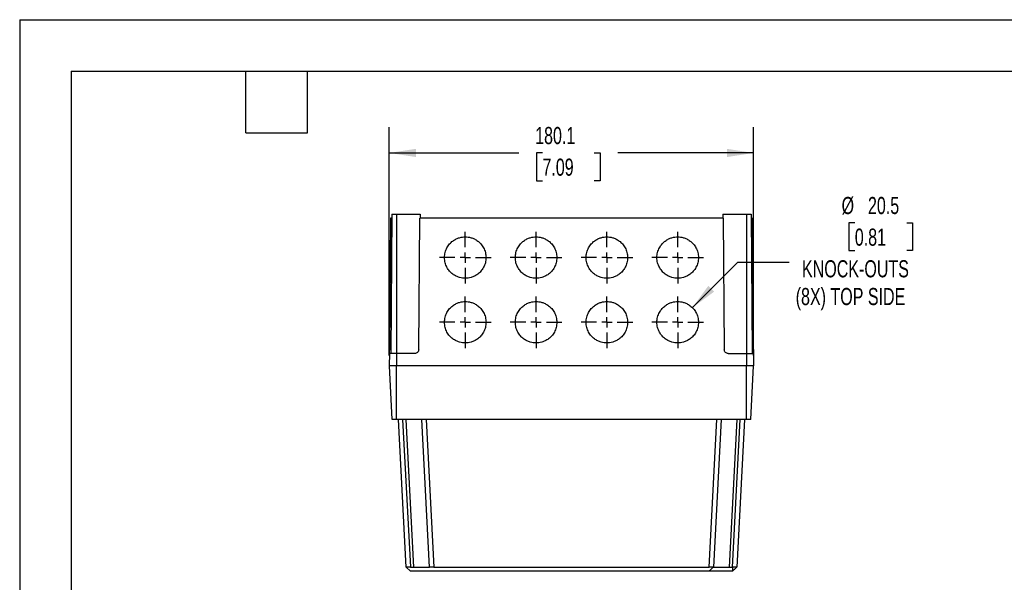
# Model space of a CAD drawing. Header units: millimetres. Extents: x 0 to 1118, y 0 to 864.
# Tile 3 of 11: x 0 to 487, y 585 to 864. Entities that reach past the tile are written whole.
import ezdxf

# ---------------------------------------------------------------- set-up
doc = ezdxf.new("R2010")
doc.units = ezdxf.units.MM
doc.header["$LTSCALE"] = 4
doc.linetypes.add('CENTERX2', pattern=[20.32, 12.7, -2.54, 2.54, -2.54])
doc.layers.add('CENTER', color=40, linetype='CENTERX2')
doc.layers.add('DIMENSIONS', color=140, linetype='Continuous', lineweight=25)
doc.layers.add('TEXT', color=140, linetype='Continuous', lineweight=25)
doc.styles.add('SLDTEXTSTYLE0', font='TXT', dxfattribs={"width": 0.7})
doc.dimstyles.new('SLDDIMSTYLE0', dxfattribs={"dimtxt": 8.632031, "dimasz": 13.208, "dimexe": 0, "dimexo": 0.0625, "dimgap": 2.158008, "dimtad": 0, "dimtih": 1, "dimtoh": 1, "dimdec": 1, "dimrnd": 1e-09, "dimzin": 12, "dimdsep": 46, "dimtxsty": 'SLDTEXTSTYLE0', "dimsah": 1, "dimcen": 0.09, "dimadec": 0, "dimazin": 3, "dimtfac": 1, "dimtdec": 1, "dimtofl": 0, "dimtmove": 0, "dimatfit": 3, "dimfxl": 0, "dimfrac": 2, "dimtolj": 1, "dimtzin": 12, "dimarcsym": 0})
doc.dimstyles.new('SLDDIMSTYLE2', dxfattribs={"dimtxt": 8.632031, "dimasz": 13.208, "dimexe": 0, "dimexo": 0.0625, "dimgap": 2.158008, "dimtad": 0, "dimtih": 1, "dimtoh": 1, "dimdec": 1, "dimrnd": 1e-09, "dimzin": 12, "dimdsep": 46, "dimtxsty": 'SLDTEXTSTYLE0', "dimsah": 1, "dimcen": 0, "dimadec": 0, "dimazin": 3, "dimtfac": 1, "dimtdec": 1, "dimtofl": 0, "dimtmove": 0, "dimatfit": 3, "dimfxl": 0, "dimfrac": 2, "dimtolj": 1, "dimtzin": 12, "dimarcsym": 0})

# ---------------------------------------------------------------- blocks, each defined once
blk = doc.blocks.new('_D_9')
at = {"layer": 'DIMENSIONS'}
for p, q in [((182.7, 697.52), (182.7, 810.4)), ((362.8, 697.52), (362.8, 810.4)), ((182.7, 797.7), (246.7, 797.7)), ((258.39, 797.7), (255.5, 797.7)), ((255.5, 797.7), (255.5, 783.98)), ((284.04, 797.7), (286.94, 797.7)), ((286.94, 797.7), (286.94, 783.98)), ((362.8, 797.7), (295.74, 797.7)), ((255.5, 783.98), (258.39, 783.98)), ((286.94, 783.98), (284.04, 783.98))]:
    blk.add_line(p, q, dxfattribs=at)
for points in [[(182.7, 797.7), (195.91, 795.66), (195.91, 799.73)], [(362.8, 797.7), (349.59, 799.73), (349.59, 795.66)]]:
    blk.add_solid(points, dxfattribs=at)
at = {"layer": 'DIMENSIONS', "char_height": 8.467, "attachment_point": 1, "style": 'SLDTEXTSTYLE0'}
for s, insert in [('180.1', (254.8, 810.54)), ('7.09', (258.39, 794.89))]:
    blk.add_mtext(s, dxfattribs=dict(at, insert=insert))
blk = doc.blocks.new('_D_10')
at = {"layer": 'DIMENSIONS'}
for p, q in [((412.79, 763.09), (409.89, 763.09)), ((409.89, 763.09), (409.89, 749.37)), ((438.44, 763.09), (441.34, 763.09)), ((441.34, 763.09), (441.34, 749.37)), ((409.89, 749.37), (412.79, 749.37)), ((441.34, 749.37), (438.44, 749.37)), ((332.5, 721.19), (355, 743.69)), ((355, 743.69), (380.35, 743.69))]:
    blk.add_line(p, q, dxfattribs=at)
blk.add_solid([(332.5, 721.19), (343.28, 729.09), (340.4, 731.97)], dxfattribs=at)
at = {"layer": 'DIMENSIONS', "attachment_point": 1, "style": 'SLDTEXTSTYLE0'}
for s, insert, char_height in [('%%c', (406.27, 775.93), 8.467), ('20.5', (419.3, 775.93), 8.467), ('0.81', (412.79, 760.28), 8.467), ('KNOCK-OUTS', (386.7, 744.63), 8.467), ('(8X) TOP SIDE', (383.58, 730.91), 8.4667)]:
    blk.add_mtext(s, dxfattribs=dict(at, insert=insert, char_height=char_height))
blk = doc.blocks.new('SW_CENTERMARKSYMBOL_13')
at = {"layer": 'CENTER', "color": 0}
for p, q in [((0, 5.08), (0, 12.79)), ((-5.08, 0), (-12.79, 0)), ((0, 0), (-2.54, 0)), ((0, 0), (0, 2.54)), ((0, 0), (0, -2.54)), ((0, 0), (2.54, 0)), ((5.08, 0), (12.79, 0)), ((0, -5.08), (0, -12.79))]:
    blk.add_line(p, q, dxfattribs=at)
blk = doc.blocks.new('SW_CENTERMARKSYMBOL_14')
at = {"layer": 'CENTER', "color": 0}
for p, q in [((0, 5.08), (0, 12.79)), ((-5.08, 0), (-12.79, 0)), ((0, 0), (-2.54, 0)), ((0, 0), (0, 2.54)), ((0, 0), (0, -2.54)), ((0, 0), (2.54, 0)), ((5.08, 0), (12.79, 0)), ((0, -5.08), (0, -12.79))]:
    blk.add_line(p, q, dxfattribs=at)
blk = doc.blocks.new('SW_CENTERMARKSYMBOL_15')
at = {"layer": 'CENTER', "color": 0}
for p, q in [((0, 5.08), (0, 12.79)), ((-5.08, 0), (-12.79, 0)), ((0, 0), (-2.54, 0)), ((0, 0), (0, 2.54)), ((0, 0), (0, -2.54)), ((0, 0), (2.54, 0)), ((5.08, 0), (12.79, 0)), ((0, -5.08), (0, -12.79))]:
    blk.add_line(p, q, dxfattribs=at)
blk = doc.blocks.new('SW_CENTERMARKSYMBOL_16')
at = {"layer": 'CENTER', "color": 0}
for p, q in [((0, 5.08), (0, 12.79)), ((-5.08, 0), (-12.79, 0)), ((0, 0), (-2.54, 0)), ((0, 0), (0, 2.54)), ((0, 0), (0, -2.54)), ((0, 0), (2.54, 0)), ((5.08, 0), (12.79, 0)), ((0, -5.08), (0, -12.79))]:
    blk.add_line(p, q, dxfattribs=at)
blk = doc.blocks.new('SW_CENTERMARKSYMBOL_17')
at = {"layer": 'CENTER', "color": 0}
for p, q in [((0, 5.08), (0, 12.79)), ((-5.08, 0), (-12.79, 0)), ((0, 0), (-2.54, 0)), ((0, 0), (0, 2.54)), ((0, 0), (0, -2.54)), ((0, 0), (2.54, 0)), ((5.08, 0), (12.79, 0)), ((0, -5.08), (0, -12.79))]:
    blk.add_line(p, q, dxfattribs=at)
blk = doc.blocks.new('SW_CENTERMARKSYMBOL_18')
at = {"layer": 'CENTER', "color": 0}
for p, q in [((0, 5.08), (0, 12.79)), ((-5.08, 0), (-12.79, 0)), ((0, 0), (-2.54, 0)), ((0, 0), (0, 2.54)), ((0, 0), (0, -2.54)), ((0, 0), (2.54, 0)), ((5.08, 0), (12.79, 0)), ((0, -5.08), (0, -12.79))]:
    blk.add_line(p, q, dxfattribs=at)
blk = doc.blocks.new('SW_CENTERMARKSYMBOL_19')
at = {"layer": 'CENTER', "color": 0}
for p, q in [((0, 5.08), (0, 12.79)), ((-5.08, 0), (-12.79, 0)), ((0, 0), (-2.54, 0)), ((0, 0), (0, 2.54)), ((0, 0), (0, -2.54)), ((0, 0), (2.54, 0)), ((5.08, 0), (12.79, 0)), ((0, -5.08), (0, -12.79))]:
    blk.add_line(p, q, dxfattribs=at)
blk = doc.blocks.new('SW_CENTERMARKSYMBOL_20')
at = {"layer": 'CENTER', "color": 0}
for p, q in [((0, 5.08), (0, 12.79)), ((-5.08, 0), (-12.79, 0)), ((0, 0), (-2.54, 0)), ((0, 0), (0, 2.54)), ((0, 0), (0, -2.54)), ((0, 0), (2.54, 0)), ((5.08, 0), (12.79, 0)), ((0, -5.08), (0, -12.79))]:
    blk.add_line(p, q, dxfattribs=at)

msp = doc.modelspace()

# ---------------------------------------------------------------- linework, layer by layer
at = {"color": 7, "linetype": 'Continuous'}
for q in [(0.01, 0.01), (1117.61, 863.61)]:
    msp.add_line((0.01, 863.61), q, dxfattribs=at)
for p, q in [((183.34, 765.44), (182.77, 700.42)), ((183.99, 765.44), (183.34, 765.44)), ((184, 767.44), (183.4, 698.44)), ((184, 767.44), (186.2, 767.44)), ((186.2, 767.44), (186.2, 698.44)), ((186.2, 767.44), (197.97, 767.44)), ((197.22, 700.42), (197.79, 765.44)), ((347.72, 765.44), (197.79, 765.44)), ((197.97, 767.44), (197.99, 765.44)), ((347.53, 767.44), (347.52, 765.44)), ((347.53, 767.44), (359.3, 767.44)), ((347.72, 765.44), (348.28, 700.42)), ((359.3, 767.44), (359.3, 698.44)), ((359.3, 767.44), (361.5, 767.44)), ((361.5, 767.44), (362.1, 698.44)), ((361.52, 765.44), (362.16, 765.44)), ((362.73, 700.42), (362.16, 765.44)), ((182.75, 698.44), (182.7, 692.44)), ((186.2, 698.44), (182.75, 698.44)), ((182.77, 700.42), (183.42, 700.42)), ((186.2, 698.44), (186.2, 692.44)), ((195.22, 698.44), (186.2, 698.44)), ((350.28, 698.44), (359.3, 698.44)), ((359.3, 698.44), (359.3, 692.44)), ((359.3, 698.44), (362.75, 698.44)), ((362.08, 700.42), (362.73, 700.42)), ((362.75, 698.44), (362.8, 692.44)), ((186.2, 692.44), (182.7, 692.44)), ((184.15, 665.84), (182.75, 692.44)), ((186.25, 692.44), (182.75, 692.44)), ((359.3, 692.44), (186.2, 692.44)), ((186.25, 665.84), (186.25, 692.44)), ((359.25, 692.44), (186.25, 692.44)), ((359.25, 665.84), (359.25, 692.44)), ((362.75, 692.44), (359.25, 692.44)), ((362.8, 692.44), (359.3, 692.44)), ((361.36, 665.84), (362.75, 692.44)), ((186.25, 665.84), (184.15, 665.84)), ((359.25, 665.84), (186.25, 665.84)), ((191.03, 592.84), (187.2, 665.84)), ((189.3, 665.84), (193.12, 592.84)), ((194.84, 592.84), (191.01, 665.84)), ((202.63, 592.84), (198.8, 665.84)), ((200.9, 665.84), (204.72, 592.84)), ((340.78, 592.84), (344.6, 665.84)), ((346.7, 665.84), (342.88, 592.84)), ((354.49, 665.84), (350.66, 592.84)), ((352.38, 592.84), (356.2, 665.84)), ((358.3, 665.84), (354.48, 592.84)), ((361.36, 665.84), (359.25, 665.84)), ((191.03, 592.84), (193.13, 590.84)), ((193.12, 592.84), (194.84, 592.84)), ((202.73, 590.84), (193.23, 590.84)), ((204.72, 592.84), (340.78, 592.84)), ((350.66, 592.84), (352.38, 592.84))]:
    msp.add_line(p, q)
at = {"flags": 128}
msp.add_lwpolyline([(352.39, 592.84), (352.3, 591.53), (352.26, 590.84)], dxfattribs=at)
for points, knots in [([(220.25, 756.19), (219.82, 756.19), (219.37, 756.17), (218.41, 756.04), (217.91, 755.93), (216.86, 755.63), (216.31, 755.42), (215.21, 754.89), (214.65, 754.55), (213.55, 753.73), (213.02, 753.25), (212.04, 752.12), (211.59, 751.47), (210.83, 750.06), (210.52, 749.28), (210.11, 747.65), (210, 746.8), (210, 745.09), (210.11, 744.23), (210.52, 742.6), (210.83, 741.83), (211.59, 740.41), (212.04, 739.77), (213.02, 738.64), (213.55, 738.15), (214.65, 737.33), (215.21, 737), (216.31, 736.46), (216.86, 736.25), (217.91, 735.95), (218.41, 735.85), (219.37, 735.72), (219.82, 735.69), (220.68, 735.69), (221.13, 735.72), (222.09, 735.85), (222.6, 735.95), (223.65, 736.25), (224.19, 736.46), (225.29, 737), (225.85, 737.33), (226.95, 738.15), (227.48, 738.64), (228.47, 739.77), (228.92, 740.41), (229.67, 741.83), (229.98, 742.6), (230.39, 744.23), (230.5, 745.09), (230.5, 746.8), (230.39, 747.65), (229.98, 749.28), (229.67, 750.06), (228.92, 751.47), (228.47, 752.12), (227.48, 753.25), (226.95, 753.73), (225.85, 754.55), (225.29, 754.89), (224.19, 755.42), (223.65, 755.63), (222.6, 755.93), (222.09, 756.04), (221.13, 756.17), (220.68, 756.19), (220.25, 756.19)], [0, 0, 0, 0, 0.03125, 0.03125, 0.0625, 0.0625, 0.09375, 0.09375, 0.125, 0.125, 0.15625, 0.15625, 0.1875, 0.1875, 0.21875, 0.21875, 0.25, 0.25, 0.28125, 0.28125, 0.3125, 0.3125, 0.34375, 0.34375, 0.375, 0.375, 0.40625, 0.40625, 0.4375, 0.4375, 0.46875, 0.46875, 0.5, 0.5, 0.53125, 0.53125, 0.5625, 0.5625, 0.59375, 0.59375, 0.625, 0.625, 0.65625, 0.65625, 0.6875, 0.6875, 0.71875, 0.71875, 0.75, 0.75, 0.78125, 0.78125, 0.8125, 0.8125, 0.84375, 0.84375, 0.875, 0.875, 0.90625, 0.90625, 0.9375, 0.9375, 0.96875, 0.96875, 1, 1, 1, 1]), ([(255.25, 756.19), (254.82, 756.19), (254.37, 756.17), (253.41, 756.04), (252.91, 755.93), (251.86, 755.63), (251.31, 755.42), (250.21, 754.89), (249.65, 754.55), (248.55, 753.73), (248.02, 753.25), (247.04, 752.12), (246.59, 751.47), (245.83, 750.06), (245.52, 749.28), (245.11, 747.65), (245, 746.8), (245, 745.09), (245.11, 744.23), (245.52, 742.6), (245.83, 741.83), (246.59, 740.41), (247.04, 739.77), (248.02, 738.64), (248.55, 738.15), (249.65, 737.33), (250.21, 737), (251.31, 736.46), (251.86, 736.25), (252.91, 735.95), (253.41, 735.85), (254.37, 735.72), (254.82, 735.69), (255.68, 735.69), (256.13, 735.72), (257.09, 735.85), (257.6, 735.95), (258.65, 736.25), (259.19, 736.46), (260.29, 737), (260.85, 737.33), (261.95, 738.15), (262.48, 738.64), (263.47, 739.77), (263.92, 740.41), (264.67, 741.83), (264.98, 742.6), (265.39, 744.23), (265.5, 745.09), (265.5, 746.8), (265.39, 747.65), (264.98, 749.28), (264.67, 750.06), (263.92, 751.47), (263.47, 752.12), (262.48, 753.25), (261.95, 753.73), (260.85, 754.55), (260.29, 754.89), (259.19, 755.42), (258.65, 755.63), (257.6, 755.93), (257.09, 756.04), (256.13, 756.17), (255.68, 756.19), (255.25, 756.19)], [0, 0, 0, 0, 0.03125, 0.03125, 0.0625, 0.0625, 0.09375, 0.09375, 0.125, 0.125, 0.15625, 0.15625, 0.1875, 0.1875, 0.21875, 0.21875, 0.25, 0.25, 0.28125, 0.28125, 0.3125, 0.3125, 0.34375, 0.34375, 0.375, 0.375, 0.40625, 0.40625, 0.4375, 0.4375, 0.46875, 0.46875, 0.5, 0.5, 0.53125, 0.53125, 0.5625, 0.5625, 0.59375, 0.59375, 0.625, 0.625, 0.65625, 0.65625, 0.6875, 0.6875, 0.71875, 0.71875, 0.75, 0.75, 0.78125, 0.78125, 0.8125, 0.8125, 0.84375, 0.84375, 0.875, 0.875, 0.90625, 0.90625, 0.9375, 0.9375, 0.96875, 0.96875, 1, 1, 1, 1]), ([(290.25, 756.19), (289.82, 756.19), (289.37, 756.17), (288.41, 756.04), (287.91, 755.93), (286.86, 755.63), (286.31, 755.42), (285.21, 754.89), (284.65, 754.55), (283.55, 753.73), (283.02, 753.25), (282.04, 752.12), (281.59, 751.47), (280.83, 750.06), (280.52, 749.28), (280.11, 747.65), (280, 746.8), (280, 745.09), (280.11, 744.23), (280.52, 742.6), (280.83, 741.83), (281.59, 740.41), (282.04, 739.77), (283.02, 738.64), (283.55, 738.15), (284.65, 737.33), (285.21, 737), (286.31, 736.46), (286.86, 736.25), (287.91, 735.95), (288.41, 735.85), (289.37, 735.72), (289.82, 735.69), (290.68, 735.69), (291.13, 735.72), (292.09, 735.85), (292.6, 735.95), (293.65, 736.25), (294.19, 736.46), (295.29, 737), (295.85, 737.33), (296.95, 738.15), (297.48, 738.64), (298.47, 739.77), (298.92, 740.41), (299.67, 741.83), (299.98, 742.6), (300.39, 744.23), (300.5, 745.09), (300.5, 746.8), (300.39, 747.65), (299.98, 749.28), (299.67, 750.06), (298.92, 751.47), (298.47, 752.12), (297.48, 753.25), (296.95, 753.73), (295.85, 754.55), (295.29, 754.89), (294.19, 755.42), (293.65, 755.63), (292.6, 755.93), (292.09, 756.04), (291.13, 756.17), (290.68, 756.19), (290.25, 756.19)], [0, 0, 0, 0, 0.03125, 0.03125, 0.0625, 0.0625, 0.09375, 0.09375, 0.125, 0.125, 0.15625, 0.15625, 0.1875, 0.1875, 0.21875, 0.21875, 0.25, 0.25, 0.28125, 0.28125, 0.3125, 0.3125, 0.34375, 0.34375, 0.375, 0.375, 0.40625, 0.40625, 0.4375, 0.4375, 0.46875, 0.46875, 0.5, 0.5, 0.53125, 0.53125, 0.5625, 0.5625, 0.59375, 0.59375, 0.625, 0.625, 0.65625, 0.65625, 0.6875, 0.6875, 0.71875, 0.71875, 0.75, 0.75, 0.78125, 0.78125, 0.8125, 0.8125, 0.84375, 0.84375, 0.875, 0.875, 0.90625, 0.90625, 0.9375, 0.9375, 0.96875, 0.96875, 1, 1, 1, 1]), ([(325.25, 756.19), (324.82, 756.19), (324.37, 756.17), (323.41, 756.04), (322.91, 755.93), (321.86, 755.63), (321.31, 755.42), (320.21, 754.89), (319.65, 754.55), (318.55, 753.73), (318.02, 753.25), (317.04, 752.12), (316.59, 751.47), (315.83, 750.06), (315.52, 749.28), (315.11, 747.65), (315, 746.8), (315, 745.09), (315.11, 744.23), (315.52, 742.6), (315.83, 741.83), (316.59, 740.41), (317.04, 739.77), (318.02, 738.64), (318.55, 738.15), (319.65, 737.33), (320.21, 737), (321.31, 736.46), (321.86, 736.25), (322.91, 735.95), (323.41, 735.85), (324.37, 735.72), (324.82, 735.69), (325.68, 735.69), (326.13, 735.72), (327.09, 735.85), (327.6, 735.95), (328.65, 736.25), (329.19, 736.46), (330.29, 737), (330.85, 737.33), (331.95, 738.15), (332.48, 738.64), (333.47, 739.77), (333.92, 740.41), (334.67, 741.83), (334.98, 742.6), (335.39, 744.23), (335.5, 745.09), (335.5, 746.8), (335.39, 747.65), (334.98, 749.28), (334.67, 750.06), (333.92, 751.47), (333.47, 752.12), (332.48, 753.25), (331.95, 753.73), (330.85, 754.55), (330.29, 754.89), (329.19, 755.42), (328.65, 755.63), (327.6, 755.93), (327.09, 756.04), (326.13, 756.17), (325.68, 756.19), (325.25, 756.19)], [0, 0, 0, 0, 0.03125, 0.03125, 0.0625, 0.0625, 0.09375, 0.09375, 0.125, 0.125, 0.15625, 0.15625, 0.1875, 0.1875, 0.21875, 0.21875, 0.25, 0.25, 0.28125, 0.28125, 0.3125, 0.3125, 0.34375, 0.34375, 0.375, 0.375, 0.40625, 0.40625, 0.4375, 0.4375, 0.46875, 0.46875, 0.5, 0.5, 0.53125, 0.53125, 0.5625, 0.5625, 0.59375, 0.59375, 0.625, 0.625, 0.65625, 0.65625, 0.6875, 0.6875, 0.71875, 0.71875, 0.75, 0.75, 0.78125, 0.78125, 0.8125, 0.8125, 0.84375, 0.84375, 0.875, 0.875, 0.90625, 0.90625, 0.9375, 0.9375, 0.96875, 0.96875, 1, 1, 1, 1]), ([(220.25, 724.19), (219.82, 724.19), (219.37, 724.17), (218.41, 724.04), (217.91, 723.93), (216.86, 723.63), (216.31, 723.42), (215.21, 722.89), (214.65, 722.55), (213.55, 721.73), (213.02, 721.25), (212.04, 720.12), (211.59, 719.47), (210.83, 718.06), (210.52, 717.28), (210.11, 715.65), (210, 714.8), (210, 713.09), (210.11, 712.23), (210.52, 710.6), (210.83, 709.83), (211.59, 708.41), (212.04, 707.77), (213.02, 706.64), (213.55, 706.15), (214.65, 705.33), (215.21, 705), (216.31, 704.46), (216.86, 704.25), (217.91, 703.95), (218.41, 703.85), (219.37, 703.72), (219.82, 703.69), (220.68, 703.69), (221.13, 703.72), (222.09, 703.85), (222.6, 703.95), (223.65, 704.25), (224.19, 704.46), (225.29, 705), (225.85, 705.33), (226.95, 706.15), (227.48, 706.64), (228.47, 707.77), (228.92, 708.41), (229.67, 709.83), (229.98, 710.6), (230.39, 712.23), (230.5, 713.09), (230.5, 714.8), (230.39, 715.65), (229.98, 717.28), (229.67, 718.06), (228.92, 719.47), (228.47, 720.12), (227.48, 721.25), (226.95, 721.73), (225.85, 722.55), (225.29, 722.89), (224.19, 723.42), (223.65, 723.63), (222.6, 723.93), (222.09, 724.04), (221.13, 724.17), (220.68, 724.19), (220.25, 724.19)], [0, 0, 0, 0, 0.03125, 0.03125, 0.0625, 0.0625, 0.09375, 0.09375, 0.125, 0.125, 0.15625, 0.15625, 0.1875, 0.1875, 0.21875, 0.21875, 0.25, 0.25, 0.28125, 0.28125, 0.3125, 0.3125, 0.34375, 0.34375, 0.375, 0.375, 0.40625, 0.40625, 0.4375, 0.4375, 0.46875, 0.46875, 0.5, 0.5, 0.53125, 0.53125, 0.5625, 0.5625, 0.59375, 0.59375, 0.625, 0.625, 0.65625, 0.65625, 0.6875, 0.6875, 0.71875, 0.71875, 0.75, 0.75, 0.78125, 0.78125, 0.8125, 0.8125, 0.84375, 0.84375, 0.875, 0.875, 0.90625, 0.90625, 0.9375, 0.9375, 0.96875, 0.96875, 1, 1, 1, 1]), ([(255.25, 724.19), (254.82, 724.19), (254.37, 724.17), (253.41, 724.04), (252.91, 723.93), (251.86, 723.63), (251.31, 723.42), (250.21, 722.89), (249.65, 722.55), (248.55, 721.73), (248.02, 721.25), (247.04, 720.12), (246.59, 719.47), (245.83, 718.06), (245.52, 717.28), (245.11, 715.65), (245, 714.8), (245, 713.09), (245.11, 712.23), (245.52, 710.6), (245.83, 709.83), (246.59, 708.41), (247.04, 707.77), (248.02, 706.64), (248.55, 706.15), (249.65, 705.33), (250.21, 705), (251.31, 704.46), (251.86, 704.25), (252.91, 703.95), (253.41, 703.85), (254.37, 703.72), (254.82, 703.69), (255.68, 703.69), (256.13, 703.72), (257.09, 703.85), (257.6, 703.95), (258.65, 704.25), (259.19, 704.46), (260.29, 705), (260.85, 705.33), (261.95, 706.15), (262.48, 706.64), (263.47, 707.77), (263.92, 708.41), (264.67, 709.83), (264.98, 710.6), (265.39, 712.23), (265.5, 713.09), (265.5, 714.8), (265.39, 715.65), (264.98, 717.28), (264.67, 718.06), (263.92, 719.47), (263.47, 720.12), (262.48, 721.25), (261.95, 721.73), (260.85, 722.55), (260.29, 722.89), (259.19, 723.42), (258.65, 723.63), (257.6, 723.93), (257.09, 724.04), (256.13, 724.17), (255.68, 724.19), (255.25, 724.19)], [0, 0, 0, 0, 0.03125, 0.03125, 0.0625, 0.0625, 0.09375, 0.09375, 0.125, 0.125, 0.15625, 0.15625, 0.1875, 0.1875, 0.21875, 0.21875, 0.25, 0.25, 0.28125, 0.28125, 0.3125, 0.3125, 0.34375, 0.34375, 0.375, 0.375, 0.40625, 0.40625, 0.4375, 0.4375, 0.46875, 0.46875, 0.5, 0.5, 0.53125, 0.53125, 0.5625, 0.5625, 0.59375, 0.59375, 0.625, 0.625, 0.65625, 0.65625, 0.6875, 0.6875, 0.71875, 0.71875, 0.75, 0.75, 0.78125, 0.78125, 0.8125, 0.8125, 0.84375, 0.84375, 0.875, 0.875, 0.90625, 0.90625, 0.9375, 0.9375, 0.96875, 0.96875, 1, 1, 1, 1]), ([(290.25, 724.19), (289.82, 724.19), (289.37, 724.17), (288.41, 724.04), (287.91, 723.93), (286.86, 723.63), (286.31, 723.42), (285.21, 722.89), (284.65, 722.55), (283.55, 721.73), (283.02, 721.25), (282.04, 720.12), (281.59, 719.47), (280.83, 718.06), (280.52, 717.28), (280.11, 715.65), (280, 714.8), (280, 713.09), (280.11, 712.23), (280.52, 710.6), (280.83, 709.83), (281.59, 708.41), (282.04, 707.77), (283.02, 706.64), (283.55, 706.15), (284.65, 705.33), (285.21, 705), (286.31, 704.46), (286.86, 704.25), (287.91, 703.95), (288.41, 703.85), (289.37, 703.72), (289.82, 703.69), (290.68, 703.69), (291.13, 703.72), (292.09, 703.85), (292.6, 703.95), (293.65, 704.25), (294.19, 704.46), (295.29, 705), (295.85, 705.33), (296.95, 706.15), (297.48, 706.64), (298.47, 707.77), (298.92, 708.41), (299.67, 709.83), (299.98, 710.6), (300.39, 712.23), (300.5, 713.09), (300.5, 714.8), (300.39, 715.65), (299.98, 717.28), (299.67, 718.06), (298.92, 719.47), (298.47, 720.12), (297.48, 721.25), (296.95, 721.73), (295.85, 722.55), (295.29, 722.89), (294.19, 723.42), (293.65, 723.63), (292.6, 723.93), (292.09, 724.04), (291.13, 724.17), (290.68, 724.19), (290.25, 724.19)], [0, 0, 0, 0, 0.03125, 0.03125, 0.0625, 0.0625, 0.09375, 0.09375, 0.125, 0.125, 0.15625, 0.15625, 0.1875, 0.1875, 0.21875, 0.21875, 0.25, 0.25, 0.28125, 0.28125, 0.3125, 0.3125, 0.34375, 0.34375, 0.375, 0.375, 0.40625, 0.40625, 0.4375, 0.4375, 0.46875, 0.46875, 0.5, 0.5, 0.53125, 0.53125, 0.5625, 0.5625, 0.59375, 0.59375, 0.625, 0.625, 0.65625, 0.65625, 0.6875, 0.6875, 0.71875, 0.71875, 0.75, 0.75, 0.78125, 0.78125, 0.8125, 0.8125, 0.84375, 0.84375, 0.875, 0.875, 0.90625, 0.90625, 0.9375, 0.9375, 0.96875, 0.96875, 1, 1, 1, 1]), ([(325.25, 724.19), (324.82, 724.19), (324.37, 724.17), (323.41, 724.04), (322.91, 723.93), (321.86, 723.63), (321.31, 723.42), (320.21, 722.89), (319.65, 722.55), (318.55, 721.73), (318.02, 721.25), (317.04, 720.12), (316.59, 719.47), (315.83, 718.06), (315.52, 717.28), (315.11, 715.65), (315, 714.8), (315, 713.09), (315.11, 712.23), (315.52, 710.6), (315.83, 709.83), (316.59, 708.41), (317.04, 707.77), (318.02, 706.64), (318.55, 706.15), (319.65, 705.33), (320.21, 705), (321.31, 704.46), (321.86, 704.25), (322.91, 703.95), (323.41, 703.85), (324.37, 703.72), (324.82, 703.69), (325.68, 703.69), (326.13, 703.72), (327.09, 703.85), (327.6, 703.95), (328.65, 704.25), (329.19, 704.46), (330.29, 705), (330.85, 705.33), (331.95, 706.15), (332.48, 706.64), (333.47, 707.77), (333.92, 708.41), (334.67, 709.83), (334.98, 710.6), (335.39, 712.23), (335.5, 713.09), (335.5, 714.8), (335.39, 715.65), (334.98, 717.28), (334.67, 718.06), (333.92, 719.47), (333.47, 720.12), (332.48, 721.25), (331.95, 721.73), (330.85, 722.55), (330.29, 722.89), (329.19, 723.42), (328.65, 723.63), (327.6, 723.93), (327.09, 724.04), (326.13, 724.17), (325.68, 724.19), (325.25, 724.19)], [0, 0, 0, 0, 0.03125, 0.03125, 0.0625, 0.0625, 0.09375, 0.09375, 0.125, 0.125, 0.15625, 0.15625, 0.1875, 0.1875, 0.21875, 0.21875, 0.25, 0.25, 0.28125, 0.28125, 0.3125, 0.3125, 0.34375, 0.34375, 0.375, 0.375, 0.40625, 0.40625, 0.4375, 0.4375, 0.46875, 0.46875, 0.5, 0.5, 0.53125, 0.53125, 0.5625, 0.5625, 0.59375, 0.59375, 0.625, 0.625, 0.65625, 0.65625, 0.6875, 0.6875, 0.71875, 0.71875, 0.75, 0.75, 0.78125, 0.78125, 0.8125, 0.8125, 0.84375, 0.84375, 0.875, 0.875, 0.90625, 0.90625, 0.9375, 0.9375, 0.96875, 0.96875, 1, 1, 1, 1]), ([(182.75, 698.44), (182.75, 698.44), (182.75, 698.48), (182.76, 698.68), (182.76, 698.83), (182.76, 699.21), (182.76, 699.45), (182.77, 699.94), (182.77, 700.19), (182.77, 700.42)], [0, 0, 0, 0, 0.25, 0.25, 0.5, 0.5, 0.75, 0.75, 1, 1, 1, 1]), ([(197.22, 700.42), (197.22, 700.19), (197.17, 699.94), (196.97, 699.45), (196.82, 699.21), (196.43, 698.83), (196.2, 698.68), (195.71, 698.48), (195.45, 698.44), (195.22, 698.44)], [0, 0, 0, 0, 0.25, 0.25, 0.5, 0.5, 0.75, 0.75, 1, 1, 1, 1]), ([(350.28, 698.44), (350.05, 698.44), (349.8, 698.48), (349.31, 698.68), (349.07, 698.83), (348.68, 699.21), (348.53, 699.45), (348.33, 699.94), (348.29, 700.19), (348.28, 700.42)], [0, 0, 0, 0, 0.25, 0.25, 0.5, 0.5, 0.75, 0.75, 1, 1, 1, 1]), ([(362.73, 700.42), (362.73, 700.19), (362.74, 699.94), (362.74, 699.45), (362.74, 699.21), (362.75, 698.83), (362.75, 698.68), (362.75, 698.48), (362.75, 698.44), (362.75, 698.44)], [0, 0, 0, 0, 0.25, 0.25, 0.5, 0.5, 0.75, 0.75, 1, 1, 1, 1]), ([(193.12, 592.84), (193.12, 592.84), (193.12, 592.84), (193.11, 592.84), (193.09, 592.84), (193.05, 592.84), (192.98, 592.84), (192.91, 592.84), (192.78, 592.84), (192.68, 592.84), (192.39, 592.84), (192.19, 592.84), (191.86, 592.84), (191.75, 592.84), (191.54, 592.84), (191.43, 592.84), (191.25, 592.84), (191.16, 592.84), (191.08, 592.84), (191.05, 592.84), (191.03, 592.84), (191.03, 592.84), (191.03, 592.84), (191.03, 592.84), (191.03, 592.84), (191.03, 592.84), (191.03, 592.84), (191.03, 592.84)], [0, 0, 0, 0, 0.007812, 0.007812, 0.015625, 0.03125, 0.0625, 0.125, 0.125, 0.25, 0.25, 0.5, 0.5, 0.625, 0.625, 0.75, 0.75, 0.875, 0.875, 0.9375, 0.96875, 0.984375, 0.992188, 0.992188, 0.996094, 0.996094, 1, 1, 1, 1]), ([(193.23, 590.84), (193.23, 590.84), (193.23, 590.84), (193.22, 590.84), (193.21, 590.84), (193.19, 590.84), (193.17, 590.84), (193.15, 590.84), (193.14, 590.84), (193.14, 590.84), (193.13, 590.84), (193.13, 590.84), (193.13, 590.84)], [0, 0, 0, 0, 0.037247, 0.054305, 0.108304, 0.232289, 0.399779, 0.544596, 0.653912, 0.787265, 0.883861, 1, 1, 1, 1]), ([(194.84, 592.84), (194.93, 592.84), (195.12, 592.84), (195.4, 592.84), (195.69, 592.84), (195.98, 592.84), (196.28, 592.84), (196.76, 592.84), (197.42, 592.84), (198.36, 592.84), (199.36, 592.84), (200.16, 592.84), (200.68, 592.84), (200.99, 592.84), (201.28, 592.84), (201.55, 592.84), (201.79, 592.84), (202, 592.84), (202.19, 592.84), (202.35, 592.84), (202.47, 592.84), (202.56, 592.84), (202.62, 592.84), (202.62, 592.84), (202.63, 592.84)], [0, 0, 0, 0, 0.022671, 0.045825, 0.069459, 0.093576, 0.118175, 0.143256, 0.215182, 0.285152, 0.393146, 0.49942, 0.538822, 0.578641, 0.61888, 0.659537, 0.700615, 0.742115, 0.784036, 0.82638, 0.869148, 0.91234, 0.955957, 1, 1, 1, 1]), ([(204.72, 592.84), (204.69, 592.84), (204.62, 592.84), (204.49, 592.84), (204.25, 592.84), (203.93, 592.84), (203.56, 592.84), (203.13, 592.84), (202.83, 592.84), (202.71, 592.84), (202.67, 592.84), (202.65, 592.84), (202.64, 592.83), (202.63, 592.84), (202.63, 592.84), (202.63, 592.84), (202.63, 592.84)], [0, 0, 0, 0, 0.028022, 0.062761, 0.125077, 0.250339, 0.362635, 0.500288, 0.748898, 0.837445, 0.87413, 0.905597, 0.937016, 0.952726, 0.968473, 1, 1, 1, 1]), ([(204.73, 590.84), (204.74, 590.84), (204.74, 590.84), (204.69, 590.84), (204.59, 590.84), (204.38, 590.84), (204.05, 590.84), (203.72, 590.84), (203.55, 590.84), (203.4, 590.84), (203.14, 590.84), (202.91, 590.84), (202.73, 590.84)], [0, 0, 0, 0, 0.154151, 0.255737, 0.317336, 0.443263, 0.652546, 0.711334, 0.770201, 0.807722, 0.84631, 1, 1, 1, 1]), ([(340.77, 590.84), (340.77, 590.84), (340.77, 590.84), (340.77, 590.84), (340.77, 590.84), (340.77, 590.84), (340.77, 590.84), (340.77, 590.84), (340.76, 590.84), (340.73, 590.84), (340.7, 590.84), (340.67, 590.84), (340.63, 590.84), (340.53, 590.84), (340.36, 590.84), (338.57, 590.84), (335.2, 590.84), (330.25, 590.84), (320.97, 590.84), (307.34, 590.84), (287.45, 590.84), (265.61, 590.84), (247.4, 590.84), (234.77, 590.84), (227.7, 590.84), (220.64, 590.84), (214.71, 590.84), (209.93, 590.84), (207.34, 590.84), (205.82, 590.84), (205.46, 590.84), (205.18, 590.84), (205.02, 590.84), (204.91, 590.84), (204.85, 590.84), (204.81, 590.84), (204.78, 590.84), (204.75, 590.84), (204.74, 590.84), (204.73, 590.84), (204.73, 590.84), (204.73, 590.84), (204.73, 590.84), (204.73, 590.84), (204.73, 590.84), (204.73, 590.84), (204.73, 590.84), (204.73, 590.84), (204.73, 590.84), (204.73, 590.84)], [0, 0, 0, 0, 0.002245, 0.004489, 0.005421, 0.005756, 0.005991, 0.006122, 0.006321, 0.006656, 0.006854, 0.007056, 0.007248, 0.007726, 0.009255, 0.010784, 0.046198, 0.081611, 0.117024, 0.245505, 0.373986, 0.544108, 0.71423, 0.764768, 0.815306, 0.865844, 0.916382, 0.942486, 0.96859, 0.971839, 0.975088, 0.976462, 0.977836, 0.978469, 0.978895, 0.979112, 0.979324, 0.979557, 0.97979, 0.980024, 0.98029, 0.981045, 0.982287, 0.984018, 0.986238, 0.988946, 0.992142, 0.995827, 1, 1, 1, 1]), ([(340.77, 590.84), (341.12, 591.17), (341.81, 591.83), (342.54, 592.52), (342.89, 592.86)], [0, 0, 0, 0, 0.509092, 1, 1, 1, 1]), ([(352.26, 590.84), (352.19, 590.84), (351.95, 590.84), (351.4, 590.84), (350.49, 590.84), (349.21, 590.84), (347.56, 590.84), (345.55, 590.84), (343.96, 590.84), (343, 590.84), (342.77, 590.84), (342.58, 590.84), (342.25, 590.84), (341.81, 590.84), (341.37, 590.84), (341.02, 590.84), (340.85, 590.84), (340.78, 590.84), (340.77, 590.84), (340.77, 590.84), (340.77, 590.84)], [0, 0, 0, 0, 0.014174, 0.056443, 0.126808, 0.225268, 0.351824, 0.506475, 0.689222, 0.718699, 0.729359, 0.741253, 0.763505, 0.805621, 0.84778, 0.889964, 0.931923, 0.953505, 0.970257, 1, 1, 1, 1]), ([(342.88, 592.84), (342.88, 592.84), (342.88, 592.84), (342.88, 592.84), (342.88, 592.84), (342.88, 592.84), (342.87, 592.84), (342.86, 592.84), (342.83, 592.84), (342.81, 592.84), (342.72, 592.84), (342.65, 592.84), (342.46, 592.84), (342.35, 592.84), (342, 592.84), (341.75, 592.84), (341.39, 592.84), (341.27, 592.84), (341.1, 592.84), (341.04, 592.84), (340.93, 592.84), (340.87, 592.84), (340.78, 592.84)], [0, 0, 0, 0, 0.0625, 0.09375, 0.09375, 0.125, 0.125, 0.1875, 0.1875, 0.25, 0.25, 0.375, 0.375, 0.5, 0.5, 0.75, 0.75, 0.875, 0.875, 0.9375, 0.9375, 1, 1, 1, 1]), ([(342.88, 592.84), (342.88, 592.84), (342.88, 592.84), (342.89, 592.84), (342.92, 592.84), (342.95, 592.84), (343, 592.84), (343.05, 592.84), (343.11, 592.84), (343.18, 592.84), (343.26, 592.84), (343.35, 592.84), (343.45, 592.84), (343.55, 592.84), (343.67, 592.84), (343.79, 592.84), (343.91, 592.84), (344.05, 592.84), (344.19, 592.84), (344.33, 592.84), (344.49, 592.84), (344.64, 592.84), (344.81, 592.84), (344.98, 592.84), (345.21, 592.84), (345.5, 592.84), (345.88, 592.84), (346.28, 592.84), (346.7, 592.84), (347.14, 592.84), (347.6, 592.84), (348.08, 592.84), (348.57, 592.84), (349.08, 592.84), (349.6, 592.84), (350.13, 592.84), (350.49, 592.84), (350.66, 592.84)], [0, 0, 0, 0, 0.02297, 0.045826, 0.06857, 0.0912, 0.113717, 0.136121, 0.158412, 0.18059, 0.202655, 0.224608, 0.246448, 0.268176, 0.289792, 0.311296, 0.332687, 0.353967, 0.375135, 0.396191, 0.417135, 0.437968, 0.45869, 0.479301, 0.4998, 0.539254, 0.57911, 0.61937, 0.660034, 0.701103, 0.742578, 0.78446, 0.82675, 0.869448, 0.912556, 0.956073, 1, 1, 1, 1]), ([(352.37, 590.84), (352.37, 590.84), (352.37, 590.84), (352.37, 590.84), (352.37, 590.84), (352.37, 590.84), (352.37, 590.84), (352.37, 590.84), (352.37, 590.84), (352.36, 590.84), (352.33, 590.84), (352.31, 590.84), (352.29, 590.84), (352.27, 590.84), (352.26, 590.84)], [0, 0, 0, 0, 0.222553, 0.445105, 0.622634, 0.800163, 0.837254, 0.855142, 0.86871, 0.890447, 0.928482, 0.949722, 0.962279, 1, 1, 1, 1]), ([(352.36, 590.83), (352.71, 591.17), (353.44, 591.86), (354.13, 592.51), (354.48, 592.84)], [0, 0, 0, 0, 0.489474, 1, 1, 1, 1]), ([(354.48, 592.84), (354.48, 592.84), (354.47, 592.84), (354.48, 592.84), (354.46, 592.84), (354.43, 592.84), (354.39, 592.84), (354.33, 592.84), (354.26, 592.84), (354.19, 592.84), (354.11, 592.84), (354.03, 592.84), (353.95, 592.84), (353.88, 592.84), (353.8, 592.84), (353.73, 592.84), (353.66, 592.84), (353.59, 592.84), (353.53, 592.84), (353.47, 592.84), (353.41, 592.84), (353.35, 592.84), (353.29, 592.84), (353.24, 592.84), (353.19, 592.84), (353.14, 592.84), (353.1, 592.84), (353.05, 592.84), (353.01, 592.84), (352.97, 592.84), (352.93, 592.84), (352.89, 592.84), (352.86, 592.84), (352.82, 592.84), (352.79, 592.84), (352.76, 592.84), (352.73, 592.84), (352.7, 592.84), (352.67, 592.84), (352.65, 592.84), (352.62, 592.84), (352.6, 592.84), (352.58, 592.84), (352.56, 592.84), (352.54, 592.84), (352.52, 592.84), (352.5, 592.84), (352.49, 592.84), (352.47, 592.84), (352.46, 592.84), (352.45, 592.84), (352.44, 592.84), (352.43, 592.84), (352.42, 592.84), (352.41, 592.84), (352.41, 592.84), (352.4, 592.84), (352.39, 592.84), (352.39, 592.84), (352.39, 592.84), (352.39, 592.84)], [0, 0, 0, 0, 0.018397, 0.036591, 0.073128, 0.128912, 0.187511, 0.242792, 0.294171, 0.341572, 0.385141, 0.425196, 0.462046, 0.496048, 0.527516, 0.556715, 0.583891, 0.60926, 0.633011, 0.655305, 0.676281, 0.696055, 0.714725, 0.73238, 0.749099, 0.764952, 0.780003, 0.794303, 0.8079, 0.820836, 0.833149, 0.844871, 0.856034, 0.866663, 0.87678, 0.886408, 0.895566, 0.904271, 0.91254, 0.920388, 0.927827, 0.934871, 0.94153, 0.947815, 0.953735, 0.959295, 0.964485, 0.969297, 0.973731, 0.977788, 0.981476, 0.984803, 0.987781, 0.990424, 0.992745, 0.994759, 0.996479, 0.997918, 0.999088, 1, 1, 1, 1])]:
    msp.add_open_spline(points, degree=3, knots=knots)
msp.add_open_spline([(352.39, 592.84), (352.38, 592.84), (352.38, 592.84), (352.38, 592.84)], degree=3)
at = {"layer": 'TEXT'}
for p, q in [((25.4, 838.2), (1092.2, 838.2)), ((25.4, 838.2), (25.4, 25.4)), ((111.76, 807.72), (111.76, 838.2)), ((142.24, 807.72), (142.24, 838.2)), ((111.76, 807.72), (142.24, 807.72))]:
    msp.add_line(p, q, dxfattribs=at)

# ---------------------------------------------------------------- block references
at = {"layer": 'CENTER'}
for name, p in [('SW_CENTERMARKSYMBOL_19', (220.25, 745.94)), ('SW_CENTERMARKSYMBOL_18', (255.25, 745.94)), ('SW_CENTERMARKSYMBOL_17', (290.25, 745.94)), ('SW_CENTERMARKSYMBOL_13', (325.25, 745.94)), ('SW_CENTERMARKSYMBOL_14', (220.25, 713.94)), ('SW_CENTERMARKSYMBOL_15', (255.25, 713.94)), ('SW_CENTERMARKSYMBOL_16', (290.25, 713.94)), ('SW_CENTERMARKSYMBOL_20', (325.25, 713.94))]:
    msp.add_blockref(name, p, dxfattribs=at)

# ---------------------------------------------------------------- dimensions: what is measured, and where the dimension line sits
at = {"layer": 'DIMENSIONS'}
dim = msp.add_linear_dim(base=(362.8, 797.7), p1=(182.7, 692.44), p2=(362.8, 692.44), dimstyle='SLDDIMSTYLE0', dxfattribs=at)
dim.commit()
dim.dimension.update_dxf_attribs({"geometry": '_D_9', "text_midpoint": (271.22, 797.7), "dimtype": 160})
dim = msp.add_diameter_dim_2p(p1=(318, 706.69), p2=(332.5, 721.19), text='<>\\PKNOCK-OUTS\\P(8X) TOP SIDE', dimstyle='SLDDIMSTYLE2', dxfattribs=at)
dim.commit()
dim.dimension.update_dxf_attribs({"geometry": '_D_10', "text_midpoint": (425.61, 748.15), "dimtype": 163})

doc.saveas('drawing.dxf')
